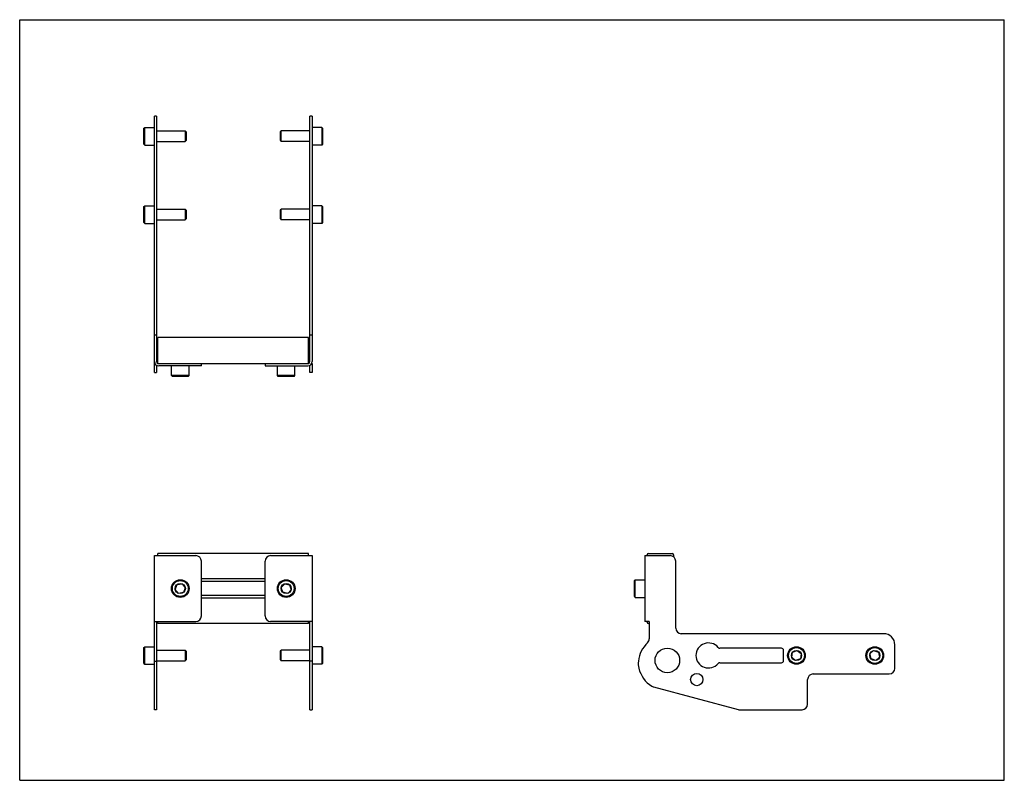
# Model space of a CAD drawing. Header units: inches. Extents: x 0 to 22, y 0 to 17.
import ezdxf

# ---------------------------------------------------------------- set-up
doc = ezdxf.new("R2010")
doc.units = ezdxf.units.IN
doc.header["$LTSCALE"] = 1.21
doc.header["$MEASUREMENT"] = 0
doc.layers.get('0').update_dxf_attribs({"linetype": 'CONTINUOUS'})
for name, color, linetype in [('207130_LH_BL2', 7, 'CONTINUOUS'), ('207130_RH_BL1', 7, 'CONTINUOUS'), ('207216_WW_207216_03_BL3', 7, 'CONTINUOUS'), ('9206XXM_920612M_BL4', 7, 'CONTINUOUS'), ('9206XXM_920612M_BL6', 7, 'CONTINUOUS'), ('9206XXM_920618M_BL0', 7, 'CONTINUOUS'), ('9206XXM_920618M_BL5', 7, 'CONTINUOUS'), ('9206XXM_920618M_BL7', 7, 'CONTINUOUS'), ('9206XXM_920618M_BL8', 7, 'CONTINUOUS')]:
    doc.layers.add(name, color=color, linetype=linetype)

# ---------------------------------------------------------------- blocks, each defined once
blk = doc.blocks.new('9206XXM_920618M_BL0', base_point=(3.247, 7.717))
at = {"layer": '9206XXM_920618M_BL0', "color": 7, "linetype": 'CONTINUOUS'}
for p, q in [((2.774, 12.822), (2.794, 12.842)), ((2.774, 12.468), (2.774, 12.822)), ((2.794, 12.448), (2.794, 12.842)), ((2.794, 12.842), (3.01, 12.842)), ((3.058, 12.763), (3.699, 12.763)), ((3.699, 12.763), (3.699, 12.527)), ((3.719, 12.743), (3.699, 12.763)), ((3.719, 12.547), (3.699, 12.527)), ((3.719, 12.743), (3.719, 12.547)), ((2.774, 12.468), (2.794, 12.448)), ((2.794, 12.448), (3.01, 12.448)), ((3.058, 12.527), (3.699, 12.527)), ((2.774, 2.967), (2.794, 2.987)), ((2.774, 2.613), (2.774, 2.967)), ((2.794, 2.593), (2.794, 2.987)), ((2.794, 2.987), (3.01, 2.987)), ((3.058, 2.908), (3.699, 2.908)), ((3.699, 2.908), (3.699, 2.672)), ((3.719, 2.888), (3.699, 2.908)), ((3.719, 2.888), (3.719, 2.691)), ((3.058, 2.672), (3.699, 2.672)), ((3.719, 2.691), (3.699, 2.672)), ((2.774, 2.613), (2.794, 2.593)), ((2.794, 2.593), (3.01, 2.593))]:
    blk.add_line(p, q, dxfattribs=at)
blk = doc.blocks.new('207130_RH_BL1', base_point=(3.535, 8.211))
at = {"layer": '207130_RH_BL1', "color": 7, "linetype": 'CONTINUOUS'}
for p, q in [((3.01, 9.111), (3.01, 14.844)), ((3.058, 14.844), (3.01, 14.844)), ((3.058, 14.844), (3.058, 9.357)), ((3.058, 9.947), (3.01, 9.947)), ((3.058, 9.274), (3.058, 9.111)), ((4.06, 9.261), (3.106, 9.261)), ((4.06, 9.261), (4.06, 9.309)), ((3.01, 9.114), (3.058, 9.114)), ((3.01, 9.111), (3.058, 9.111)), ((3.01, 1.577), (3.01, 5.022)), ((3.01, 5.022), (3.935, 5.022)), ((4.06, 3.674), (4.06, 4.897)), ((3.01, 3.549), (3.935, 3.549)), ((3.058, 3.549), (3.058, 1.577)), ((3.01, 2.663), (3.058, 2.663)), ((3.058, 1.577), (3.01, 1.577))]:
    blk.add_line(p, q, dxfattribs=at)
for centre, radius, start, end in [((3.106, 9.357), 0.096, 180, 270), ((3.106, 9.357), 0.048, 180, 249.5422), ((3.935, 4.897), 0.125, 0, 90), ((3.935, 3.674), 0.125, 270, 360)]:
    blk.add_arc(centre, radius, start, end, dxfattribs=at)
blk = doc.blocks.new('207130_LH_BL2', base_point=(12.518, 8.211))
at = {"layer": '207130_LH_BL2', "color": 7, "linetype": 'CONTINUOUS'}
for p, q in [((6.484, 9.357), (6.484, 14.844)), ((6.532, 14.844), (6.484, 14.844)), ((6.532, 14.844), (6.532, 9.357)), ((6.532, 9.947), (6.484, 9.947)), ((5.482, 9.309), (5.482, 9.261)), ((5.482, 9.261), (6.436, 9.261)), ((6.484, 9.111), (6.484, 9.274)), ((6.532, 9.317), (6.532, 9.111)), ((6.532, 9.114), (6.484, 9.114)), ((6.532, 9.111), (6.484, 9.111)), ((5.482, 3.674), (5.482, 4.897)), ((5.607, 5.022), (6.532, 5.022)), ((6.532, 5.022), (6.532, 1.577)), ((13.971, 5.022), (13.971, 3.549)), ((13.971, 5.022), (14.533, 5.022)), ((14.658, 3.402), (14.658, 4.897)), ((6.532, 3.549), (5.607, 3.549)), ((6.484, 1.577), (6.484, 3.549)), ((14.067, 3.549), (13.971, 3.549)), ((14.067, 3.549), (14.067, 3.165)), ((19.305, 3.277), (14.783, 3.277)), ((17.018, 2.952), (15.643, 2.952)), ((17.068, 2.677), (17.068, 2.902)), ((19.555, 2.502), (19.555, 3.027)), ((6.532, 2.663), (6.484, 2.663)), ((15.643, 2.627), (17.018, 2.627)), ((17.605, 1.702), (17.605, 2.252)), ((17.73, 2.377), (19.43, 2.377)), ((14.158, 2.089), (16.051, 1.582)), ((6.484, 1.577), (6.532, 1.577)), ((16.083, 1.577), (17.48, 1.577))]:
    blk.add_line(p, q, dxfattribs=at)
for centre, radius in [((14.471, 2.68), 0.275), ((15.129, 2.252), 0.138)]:
    blk.add_circle(centre, radius, dxfattribs=at)
for centre, radius, start, end in [((6.436, 9.357), 0.096, 270, 360), ((6.436, 9.357), 0.048, 290.4578, 360), ((5.607, 4.897), 0.125, 90, 180), ((14.533, 4.897), 0.125, 0, 90), ((5.607, 3.674), 0.125, 180, 270), ((14.783, 3.402), 0.125, 180, 270), ((13.942, 3.165), 0.125, 313.0379, 360), ((19.305, 3.027), 0.25, 0, 90), ((14.471, 2.6), 0.649, 133.0379, 174.4106), ((15.391, 2.79), 0.28, 40.2706, 319.7293), ((15.643, 3.002), 0.05, 220.1496, 270), ((17.018, 2.902), 0.05, 0, 90), ((14.254, 2.607), 0.433, 172.5903, 193.7468), ((17.018, 2.677), 0.05, 270, 360), ((14.471, 2.66), 0.656, 193.7468, 238.0869), ((15.643, 2.577), 0.05, 90, 139.8504), ((19.43, 2.502), 0.125, 270, 360), ((17.73, 2.252), 0.125, 90, 180), ((14.19, 2.21), 0.125, 238.0793, 255), ((16.083, 1.702), 0.125, 255, 270), ((17.48, 1.702), 0.125, 270, 360)]:
    blk.add_arc(centre, radius, start, end, dxfattribs=at)
blk = doc.blocks.new('207216_WW_207216_03_BL3', base_point=(8.85, 6.702))
at = {"layer": '207216_WW_207216_03_BL3', "color": 7, "linetype": 'CONTINUOUS'}
for p, q in [((6.453, 9.899), (3.09, 9.899)), ((3.09, 9.309), (3.09, 9.899)), ((6.453, 9.309), (6.453, 9.899)), ((6.453, 9.309), (3.09, 9.309)), ((3.09, 5.022), (3.09, 5.067)), ((6.453, 5.067), (3.09, 5.067)), ((6.453, 5.022), (6.453, 5.067)), ((14.049, 5.067), (14.58, 5.067)), ((14.019, 5.022), (14.019, 5.037)), ((14.61, 5.037), (14.61, 4.996)), ((5.482, 4.502), (4.06, 4.502)), ((5.482, 4.444), (4.06, 4.444)), ((5.482, 4.127), (4.06, 4.127)), ((5.482, 4.069), (4.06, 4.069)), ((3.09, 3.505), (3.09, 3.549)), ((6.453, 3.505), (6.453, 3.549)), ((14.019, 3.535), (14.019, 3.549)), ((6.453, 3.505), (3.09, 3.505)), ((14.067, 3.505), (14.049, 3.505))]:
    blk.add_line(p, q, dxfattribs=at)
for centre, start, end in [((14.049, 5.037), 90, 180), ((14.58, 5.037), 0, 90), ((14.049, 3.535), 180, 270)]:
    blk.add_arc(centre, 0.03, start, end, dxfattribs=at)
blk = doc.blocks.new('9206XXM_920612M_BL4', base_point=(3.588, 6.675))
at = {"layer": '9206XXM_920612M_BL4', "color": 7, "linetype": 'CONTINUOUS'}
for p, q in [((3.391, 9.044), (3.391, 9.261)), ((3.785, 9.044), (3.785, 9.261)), ((3.785, 9.044), (3.391, 9.044)), ((3.411, 9.025), (3.391, 9.044)), ((3.765, 9.025), (3.411, 9.025)), ((3.765, 9.025), (3.785, 9.044)), ((3.476, 4.267), (3.516, 4.374)), ((3.548, 4.179), (3.476, 4.267)), ((3.516, 4.374), (3.628, 4.392)), ((3.66, 4.198), (3.548, 4.179)), ((3.628, 4.392), (3.7, 4.305)), ((3.7, 4.305), (3.66, 4.198))]:
    blk.add_line(p, q, dxfattribs=at)
for radius in [0.197, 0.177, 0.114]:
    blk.add_circle((3.588, 4.286), radius, dxfattribs=at)
blk = doc.blocks.new('9206XXM_920618M_BL5', base_point=(11.688, 7.717))
at = {"layer": '9206XXM_920618M_BL5', "color": 7, "linetype": 'CONTINUOUS'}
for p, q in [((5.824, 12.743), (5.843, 12.763)), ((6.484, 12.763), (5.843, 12.763)), ((5.843, 12.527), (5.843, 12.763)), ((6.749, 12.842), (6.532, 12.842)), ((6.749, 12.842), (6.749, 12.448)), ((6.769, 12.822), (6.749, 12.842)), ((6.769, 12.822), (6.769, 12.468)), ((5.824, 12.547), (5.824, 12.743)), ((5.824, 12.547), (5.843, 12.527)), ((6.484, 12.527), (5.843, 12.527)), ((6.749, 12.448), (6.532, 12.448)), ((6.769, 12.468), (6.749, 12.448)), ((5.824, 2.888), (5.843, 2.908)), ((5.824, 2.691), (5.824, 2.888)), ((6.484, 2.908), (5.843, 2.908)), ((5.843, 2.672), (5.843, 2.908)), ((6.749, 2.987), (6.532, 2.987)), ((6.769, 2.967), (6.749, 2.987)), ((6.749, 2.987), (6.749, 2.593)), ((6.769, 2.967), (6.769, 2.613)), ((17.249, 2.749), (17.267, 2.861)), ((17.267, 2.861), (17.373, 2.902)), ((17.373, 2.902), (17.462, 2.831)), ((5.824, 2.691), (5.843, 2.672)), ((6.484, 2.672), (5.843, 2.672)), ((17.338, 2.678), (17.249, 2.749)), ((17.444, 2.718), (17.338, 2.678)), ((17.462, 2.831), (17.444, 2.718)), ((6.749, 2.593), (6.532, 2.593)), ((6.769, 2.613), (6.749, 2.593))]:
    blk.add_line(p, q, dxfattribs=at)
for radius in [0.197, 0.177, 0.114]:
    blk.add_circle((17.356, 2.79), radius, dxfattribs=at)
blk = doc.blocks.new('9206XXM_920612M_BL6', base_point=(9.865, 6.675))
at = {"layer": '9206XXM_920612M_BL6', "color": 7, "linetype": 'CONTINUOUS'}
for p, q in [((5.758, 9.044), (5.758, 9.261)), ((6.151, 9.044), (6.151, 9.261)), ((6.151, 9.044), (5.758, 9.044)), ((5.777, 9.025), (5.758, 9.044)), ((6.132, 9.025), (5.777, 9.025)), ((6.132, 9.025), (6.151, 9.044)), ((13.735, 4.463), (13.755, 4.483)), ((13.735, 4.109), (13.735, 4.463)), ((13.755, 4.089), (13.755, 4.483)), ((13.755, 4.483), (13.971, 4.483)), ((5.844, 4.312), (5.922, 4.395)), ((5.877, 4.203), (5.844, 4.312)), ((5.988, 4.177), (5.877, 4.203)), ((5.922, 4.395), (6.032, 4.369)), ((6.065, 4.26), (5.988, 4.177)), ((6.032, 4.369), (6.065, 4.26)), ((13.735, 4.109), (13.755, 4.089)), ((13.755, 4.089), (13.971, 4.089))]:
    blk.add_line(p, q, dxfattribs=at)
for radius in [0.197, 0.177, 0.114]:
    blk.add_circle((5.955, 4.286), radius, dxfattribs=at)
blk = doc.blocks.new('9206XXM_920618M_BL7', base_point=(3.247, 14.395))
at = {"layer": '9206XXM_920618M_BL7', "color": 7, "linetype": 'CONTINUOUS'}
for p, q in [((2.774, 14.572), (2.794, 14.592)), ((2.774, 14.218), (2.774, 14.572)), ((2.794, 14.198), (2.794, 14.592)), ((2.794, 14.592), (3.01, 14.592)), ((3.058, 14.513), (3.699, 14.513)), ((3.699, 14.513), (3.699, 14.277)), ((3.719, 14.493), (3.699, 14.513)), ((3.719, 14.493), (3.719, 14.297)), ((2.774, 14.218), (2.794, 14.198)), ((2.794, 14.198), (3.01, 14.198)), ((3.058, 14.277), (3.699, 14.277)), ((3.719, 14.297), (3.699, 14.277))]:
    blk.add_line(p, q, dxfattribs=at)
blk = doc.blocks.new('9206XXM_920618M_BL8', base_point=(12.563, 8.592))
at = {"layer": '9206XXM_920618M_BL8', "color": 7, "linetype": 'CONTINUOUS'}
for p, q in [((6.749, 14.592), (6.532, 14.592)), ((6.749, 14.592), (6.749, 14.198)), ((6.769, 14.572), (6.749, 14.592)), ((6.769, 14.572), (6.769, 14.218)), ((5.824, 14.493), (5.843, 14.513)), ((5.824, 14.297), (5.824, 14.493)), ((5.843, 14.277), (5.843, 14.513)), ((6.484, 14.513), (5.843, 14.513)), ((5.824, 14.297), (5.843, 14.277)), ((6.484, 14.277), (5.843, 14.277)), ((6.749, 14.198), (6.532, 14.198)), ((6.769, 14.218), (6.749, 14.198)), ((18.997, 2.824), (19.08, 2.901)), ((19.08, 2.901), (19.189, 2.867)), ((19.189, 2.867), (19.214, 2.756)), ((19.022, 2.713), (18.997, 2.824)), ((19.131, 2.679), (19.022, 2.713)), ((19.214, 2.756), (19.131, 2.679))]:
    blk.add_line(p, q, dxfattribs=at)
for radius in [0.197, 0.177, 0.114]:
    blk.add_circle((19.106, 2.79), radius, dxfattribs=at)

msp = doc.modelspace()

# ---------------------------------------------------------------- linework, layer by layer
at = {"color": 7, "linetype": 'CONTINUOUS'}
for p, q in [((0, 0), (0, 17)), ((0, 17), (22, 17)), ((22, 0), (22, 17)), ((0, 0), (22, 0))]:
    msp.add_line(p, q, dxfattribs=at)

# ---------------------------------------------------------------- block references
at = {"layer": '207130_LH_BL2'}
msp.add_blockref('207130_LH_BL2', (12.518, 8.211), dxfattribs=at)
at = {"layer": '207130_RH_BL1'}
msp.add_blockref('207130_RH_BL1', (3.535, 8.211), dxfattribs=at)
at = {"layer": '207216_WW_207216_03_BL3'}
msp.add_blockref('207216_WW_207216_03_BL3', (8.85, 6.702), dxfattribs=at)
at = {"layer": '9206XXM_920612M_BL4'}
msp.add_blockref('9206XXM_920612M_BL4', (3.588, 6.675), dxfattribs=at)
at = {"layer": '9206XXM_920612M_BL6'}
msp.add_blockref('9206XXM_920612M_BL6', (9.865, 6.675), dxfattribs=at)
at = {"layer": '9206XXM_920618M_BL0'}
msp.add_blockref('9206XXM_920618M_BL0', (3.247, 7.717), dxfattribs=at)
at = {"layer": '9206XXM_920618M_BL5'}
msp.add_blockref('9206XXM_920618M_BL5', (11.688, 7.717), dxfattribs=at)
at = {"layer": '9206XXM_920618M_BL7'}
msp.add_blockref('9206XXM_920618M_BL7', (3.247, 14.395), dxfattribs=at)
at = {"layer": '9206XXM_920618M_BL8'}
msp.add_blockref('9206XXM_920618M_BL8', (12.563, 8.592), dxfattribs=at)

doc.saveas('drawing.dxf')
